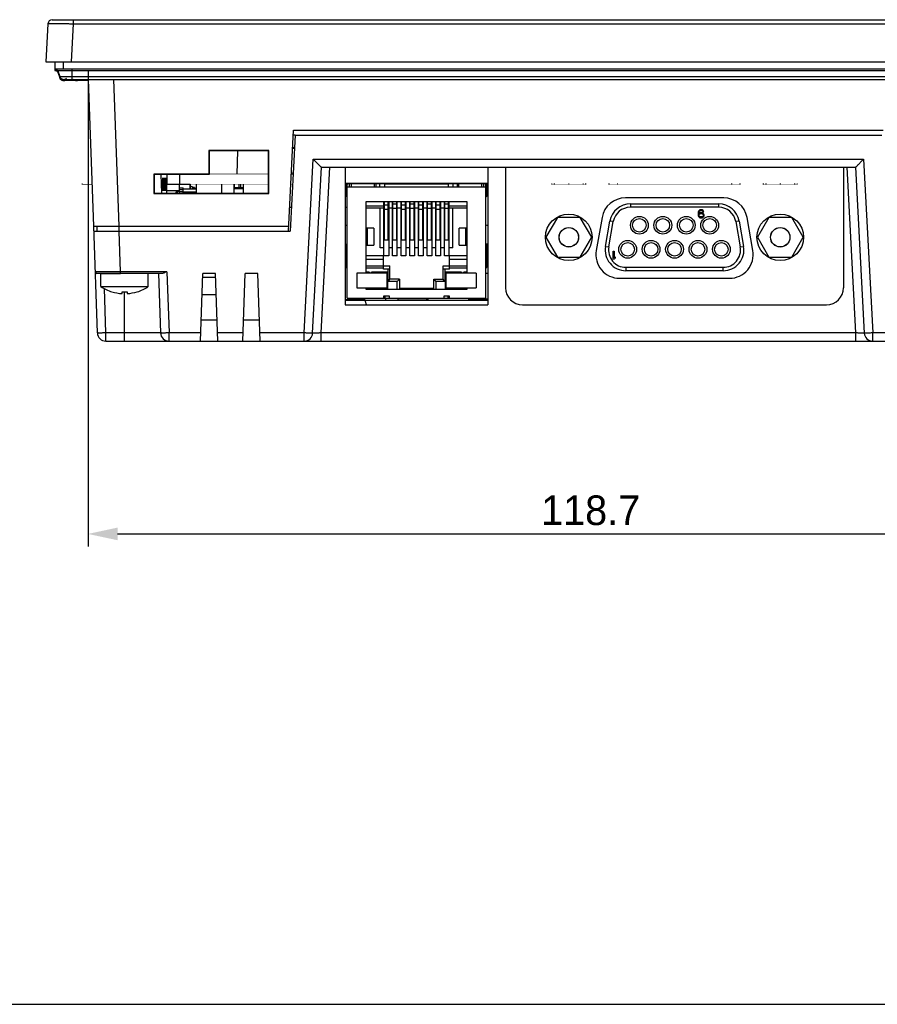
# Model space of a CAD drawing. Header units: millimetres. Extents: x 0 to 594, y 0 to 420.
# Tile 1 of 15: x 154 to 256, y 0 to 116. Entities that reach past the tile are written whole.
import ezdxf

# ---------------------------------------------------------------- set-up
doc = ezdxf.new("R2010")
doc.units = ezdxf.units.MM
doc.header["$LTSCALE"] = 65.395
doc.header["$PDMODE"] = 3
doc.header["$PDSIZE"] = 0.01
doc.layers.get('0').update_dxf_attribs({"linetype": 'CONTINUOUS'})
doc.layers.get('Defpoints').update_dxf_attribs({"linetype": 'CONTINUOUS'})
for name, color, linetype in [('BATTERY_COVER-SHAPE', 7, 'CONTINUOUS'), ('D_SUB_09P-SHAPE', 7, 'CONTINUOUS'), ('FRONT_CASE-RE04-SHAPE', 7, 'CONTINUOUS'), ('GASKET-04TW_V2-SHAPE', 7, 'CONTINUOUS'), ('GUIDE_SERIAL_PORT-SHAPE', 7, 'CONTINUOUS'), ('ISO7045-M3X8-4_8-SHAPE', 7, 'CONTINUOUS'), ('LCD_BRACKET-RE04-SHAPE', 7, 'CONTINUOUS'), ('LED-L-319EGW-CA-SHAPE', 7, 'CONTINUOUS'), ('MAIN_PCB_ASSY_RE04-SHAPE', 7, 'CONTINUOUS'), ('REAR_CASE-RE04-SHAPE', 7, 'CONTINUOUS'), ('RESET_TACT-SHAPE', 7, 'CONTINUOUS'), ('SD_SOCKET-1939115-SHAPE', 7, 'CONTINUOUS'), ('TOP-RE04-DIM', 7, 'CONTINUOUS'), ('TOP-RE04-FORMAT', 7, 'CONTINUOUS'), ('USB_MINI_B-SHAPE', 7, 'CONTINUOUS'), ('XRJM-S-01-8-8-X-SHAPE', 7, 'CONTINUOUS')]:
    doc.layers.add(name, color=color, linetype=linetype)
doc.styles.get("Standard").update_dxf_attribs({"font": 'gothic.ttf'})
doc.dimstyles.new('DIMSTYLE_4', dxfattribs={"dimtxt": 3.5, "dimasz": 3.5, "dimexe": 1.5, "dimexo": 1, "dimgap": 0.875, "dimtad": 1, "dimdec": 1, "dimdsep": 46, "dimtxsty": 'STANDARD', "dimblk": '_FILLED', "dimblk1": '_FILLED', "dimblk2": '_FILLED', "dimcen": 0.09, "dimadec": 0, "dimazin": 0, "dimtp": 0.3, "dimtm": 0.3, "dimtfac": 1, "dimtdec": 1, "dimtofl": 0, "dimtmove": 0, "dimatfit": 3, "dimldrblk": '_FILLED', "dimfxl": 1, "dimtolj": 1, "dimarcsym": 0})

# ---------------------------------------------------------------- blocks, each defined once
blk = doc.blocks.new('_FILLED')
at = {"color": 0, "linetype": 'ByBlock'}
blk.add_solid([(0, 0), (-1, 0.214), (-1, -0.214)], dxfattribs=at)
blk = doc.blocks.new('*D131')
at = {"layer": 'Defpoints', "color": 0, "linetype": 'Continuous', "transparency": 16777216}
for p in [(162.44, 111.43), (281.1, 111.43), (281.1, 55.62)]:
    blk.add_point(p, dxfattribs=at)
at = {"layer": 'TOP-RE04-DIM', "color": 0, "linetype": 'Continuous', "lineweight": -2, "transparency": 16777216}
for p, q in [((162.44, 110.43), (162.44, 54.12)), ((281.1, 110.43), (281.1, 54.12)), ((165.94, 55.62), (277.6, 55.62))]:
    blk.add_line(p, q, dxfattribs=at)
at = {"layer": 'TOP-RE04-DIM', "color": 0, "linetype": 'Continuous', "lineweight": -2, "transparency": 16777216, "xscale": 3.5, "yscale": 3.5, "zscale": 3.5, "rotation": 180}
blk.add_blockref('_FILLED', (162.44, 55.62), dxfattribs=at)
at = {"layer": 'TOP-RE04-DIM', "color": 0, "linetype": 'Continuous', "lineweight": -2, "transparency": 16777216, "xscale": 3.5, "yscale": 3.5, "zscale": 3.5}
blk.add_blockref('_FILLED', (281.1, 55.62), dxfattribs=at)
at = {"layer": 'TOP-RE04-DIM', "color": 0, "linetype": 'Continuous', "transparency": 16777216, "insert": (221.85, 60.17), "char_height": 3.5, "attachment_point": 2}
blk.add_mtext('\\A1;118.7', dxfattribs=at)

msp = doc.modelspace()

# ---------------------------------------------------------------- linework, layer by layer
at = {"layer": 'BATTERY_COVER-SHAPE', "linetype": 'Continuous'}
for p, q in [((209.694933, 86.425458), (209.469933, 86.425458)), ((199.072298, 83.425458), (199.070665, 83.331919)), ((202.467568, 83.425458), (199.072298, 83.425458)), ((202.467568, 83.425458), (202.469201, 83.331919)), ((207.392955, 83.425458), (209.694933, 83.425458)), ((207.769933, 83.425458), (207.769933, 83.515458))]:
    msp.add_line(p, q, dxfattribs=at)
at = {"layer": 'D_SUB_09P-SHAPE', "linetype": 'Continuous'}
for p, q in [((226.548914, 94.645458), (236.990952, 94.645458)), ((226.548914, 94.645458), (226.548914, 94.245458)), ((236.990952, 94.245458), (236.990952, 94.645458)), ((236.990952, 94.245458), (226.548914, 94.245458)), ((234.577225, 93.682693), (234.557433, 93.541203)), ((234.557433, 93.541203), (234.557433, 93.399714)), ((234.557433, 93.399714), (234.577225, 93.258224)), ((234.616808, 93.783756), (234.577225, 93.682693)), ((234.577225, 93.258224), (234.616808, 93.157161)), ((234.676183, 93.864607), (234.616808, 93.783756)), ((234.616808, 93.157161), (234.676183, 93.07631)), ((234.656391, 93.541203), (234.676183, 93.66248)), ((234.775141, 93.581629), (234.656391, 93.500778)), ((234.656391, 93.500778), (234.656391, 93.541203)), ((234.775141, 93.925246), (234.676183, 93.864607)), ((234.676183, 93.66248), (234.695975, 93.723118)), ((234.676183, 93.318863), (234.695975, 93.379501)), ((234.676183, 93.278437), (234.676183, 93.318863)), ((234.695975, 93.217799), (234.676183, 93.278437)), ((234.695975, 93.723118), (234.735558, 93.783756)), ((234.695975, 93.379501), (234.735558, 93.440139)), ((234.735558, 93.157161), (234.695975, 93.217799)), ((234.735558, 93.783756), (234.794933, 93.824182)), ((234.735558, 93.440139), (234.794933, 93.480565)), ((234.794933, 93.116735), (234.735558, 93.157161)), ((234.8741, 93.945458), (234.775141, 93.925246)), ((234.8741, 93.601841), (234.775141, 93.581629)), ((234.794933, 93.824182), (234.854308, 93.844395)), ((234.794933, 93.480565), (234.854308, 93.500778)), ((234.854308, 93.844395), (234.973058, 93.844395)), ((234.854308, 93.500778), (234.99285, 93.500778)), ((234.953266, 93.945458), (234.8741, 93.945458)), ((234.973058, 93.601841), (234.8741, 93.601841)), ((235.052225, 93.925246), (234.953266, 93.945458)), ((234.973058, 93.844395), (235.032433, 93.824182)), ((235.072016, 93.581629), (234.973058, 93.601841)), ((234.99285, 93.500778), (235.052225, 93.480565)), ((235.032433, 93.824182), (235.091808, 93.783756)), ((235.151183, 93.864607), (235.052225, 93.925246)), ((235.052225, 93.480565), (235.1116, 93.440139)), ((235.1116, 93.157161), (235.052225, 93.116735)), ((235.170975, 93.52099), (235.072016, 93.581629)), ((235.091808, 93.783756), (235.131391, 93.723118)), ((235.1116, 93.440139), (235.151183, 93.379501)), ((235.151183, 93.217799), (235.1116, 93.157161)), ((235.131391, 93.723118), (235.23035, 93.723118)), ((235.210558, 93.783756), (235.151183, 93.864607)), ((235.151183, 93.379501), (235.170975, 93.318863)), ((235.170975, 93.278437), (235.151183, 93.217799)), ((235.23035, 93.440139), (235.170975, 93.52099)), ((235.170975, 93.318863), (235.170975, 93.278437)), ((235.170975, 93.07631), (235.23035, 93.157161)), ((235.23035, 93.723118), (235.210558, 93.783756)), ((235.269933, 93.339076), (235.23035, 93.440139)), ((235.23035, 93.157161), (235.269933, 93.258224)), ((235.269933, 93.258224), (235.269933, 93.339076)), ((217.921047, 93.040458), (216.56716, 90.695458)), ((220.628819, 93.040458), (217.921047, 93.040458)), ((221.982706, 90.695458), (220.628819, 93.040458)), ((223.607154, 89.620897), (224.136135, 92.620897)), ((224.001077, 89.551437), (224.530058, 92.551437)), ((224.530058, 92.551437), (224.136135, 92.620897)), ((234.676183, 93.07631), (234.775141, 93.015671)), ((234.775141, 93.015671), (234.8741, 92.995458)), ((234.854308, 93.096522), (234.794933, 93.116735)), ((234.99285, 93.096522), (234.854308, 93.096522)), ((234.8741, 92.995458), (234.973058, 92.995458)), ((234.973058, 92.995458), (235.072016, 93.015671)), ((235.052225, 93.116735), (234.99285, 93.096522)), ((235.072016, 93.015671), (235.170975, 93.07631)), ((239.403731, 92.620897), (239.009808, 92.551437)), ((239.009808, 92.551437), (239.538789, 89.551437)), ((239.403731, 92.620897), (239.932712, 89.620897)), ((242.911047, 93.040458), (241.55716, 90.695458)), ((245.618819, 93.040458), (242.911047, 93.040458)), ((246.972706, 90.695458), (245.618819, 93.040458)), ((216.56716, 90.695458), (217.921047, 88.350458)), ((220.628819, 88.350458), (221.982706, 90.695458)), ((241.55716, 90.695458), (242.911047, 88.350458)), ((245.618819, 88.350458), (246.972706, 90.695458)), ((223.607154, 89.620897), (224.001077, 89.551437)), ((224.532433, 89.045458), (224.651183, 89.045458)), ((224.532433, 88.095458), (224.532433, 89.045458)), ((224.651183, 89.045458), (224.651183, 88.257161)), ((239.538789, 89.551437), (239.932712, 89.620897)), ((217.921047, 88.350458), (220.628819, 88.350458)), ((224.651183, 88.095458), (224.532433, 88.095458)), ((224.769933, 88.39865), (224.651183, 88.257161)), ((224.651183, 88.095458), (224.769933, 88.236948)), ((224.769933, 88.39865), (224.769933, 88.236948)), ((242.911047, 88.350458), (245.618819, 88.350458)), ((226.019933, 87.145458), (237.519933, 87.145458)), ((226.019933, 87.145458), (226.019933, 86.745458)), ((237.519933, 86.745458), (226.019933, 86.745458)), ((237.519933, 86.745458), (237.519933, 87.145458))]:
    msp.add_line(p, q, dxfattribs=at)
for centre, radius in [((227.614933, 92.115458), 1.049971), ((230.384933, 92.115458), 1.049971), ((233.154933, 92.115458), 1.049971), ((235.924933, 92.115458), 1.049971), ((227.614933, 92.115458), 0.799988), ((230.384933, 92.115458), 0.799988), ((233.154933, 92.115458), 0.799988), ((235.924933, 92.115458), 0.799988), ((219.274933, 90.695458), 1.15), ((219.274933, 90.695458), 1.143), ((244.264933, 90.695458), 1.15), ((244.264933, 90.695458), 1.143), ((226.229933, 89.275458), 1.049971), ((226.229933, 89.275458), 0.799988), ((228.999933, 89.275458), 1.049971), ((228.999933, 89.275458), 0.799988), ((231.769933, 89.275458), 1.049971), ((231.769933, 89.275458), 0.799988), ((234.539933, 89.275458), 1.049971), ((234.539933, 89.275458), 0.799988), ((237.309933, 89.275458), 1.049971), ((237.309933, 89.275458), 0.799988)]:
    msp.add_circle(centre, radius, dxfattribs=at)
for centre, radius, start, end in [((226.548914, 92.195458), 2.45, 90, 170), ((236.990952, 92.195458), 2.45, 10, 90), ((226.548914, 92.195458), 2.05, 90, 170), ((236.990952, 92.195458), 2.05, 10, 90), ((226.019933, 89.195458), 2.45, 170, 270), ((226.019933, 89.195458), 2.05, 170, 270), ((237.519933, 89.195458), 2.45, 270, 10), ((237.519933, 89.195458), 2.05, 270, 10)]:
    msp.add_arc(centre, radius, start, end, dxfattribs=at)
at = {"layer": 'FRONT_CASE-RE04-SHAPE', "linetype": 'Continuous'}
for p, q in [((157.707139, 115.951626), (157.469933, 111.425458)), ((158.206454, 116.425458), (285.333412, 116.425458)), ((160.703028, 115.951626), (160.465822, 111.425458)), ((160.703028, 116.425458), (160.703028, 115.951626)), ((160.703028, 115.951626), (282.836838, 115.951626)), ((157.469933, 111.425458), (286.069933, 111.425458)), ((163.112475, 92.025458), (162.506893, 109.367067)), ((166.110648, 92.025458), (165.505065, 109.367067)), ((186.119451, 91.425458), (186.745724, 103.375458)), ((186.914554, 102.775458), (186.714279, 102.775458)), ((186.745724, 103.375458), (256.444142, 103.375458)), ((176.722735, 100.972654), (176.724613, 98.170775)), ((183.817131, 100.972654), (176.722735, 100.972654)), ((176.769933, 100.925458), (176.722735, 100.972654)), ((176.769933, 100.925458), (176.769933, 98.125458)), ((183.769933, 100.925458), (176.769933, 100.925458)), ((183.769933, 100.925458), (183.817131, 100.972654)), ((183.769933, 95.925458), (183.769933, 100.925458)), ((183.813718, 95.881671), (183.817131, 100.972654)), ((186.835942, 101.275458), (186.635668, 101.275458)), ((170.224613, 98.170775), (170.226148, 95.881671)), ((176.724613, 98.170775), (170.224613, 98.170775)), ((170.269933, 98.125458), (170.224613, 98.170775)), ((170.269933, 98.125458), (170.269933, 95.925458)), ((176.769933, 98.125458), (170.269933, 98.125458)), ((176.769933, 98.125458), (176.724613, 98.170775)), ((170.269933, 95.925458), (170.226148, 95.881671)), ((170.226148, 95.881671), (183.813718, 95.881671)), ((170.269933, 95.925458), (183.769933, 95.925458)), ((183.813718, 95.881671), (183.769933, 95.925458)), ((163.112475, 92.025458), (186.150896, 92.025458)), ((163.533428, 91.425458), (163.528192, 92.025458)), ((166.1316, 91.425458), (166.1316, 92.025458))]:
    msp.add_line(p, q, dxfattribs=at)
msp.add_arc((158.206454, 115.925458), 0.5, 90, 177, dxfattribs=at)
msp.add_open_spline([(157.707139, 115.951626), (157.70721, 115.952918), (157.714541, 115.952678), (157.723163, 115.954716), (157.742476, 115.95516), (157.767049, 115.95641), (157.799468, 115.957248), (157.856185, 115.958555), (157.944222, 115.959807), (158.069457, 115.96098), (158.220096, 115.961813), (158.394629, 115.962316), (158.591406, 115.962473), (158.80852, 115.962281), (159.132482, 115.961538), (159.57119, 115.959711), (160.126019, 115.95632), (160.508199, 115.953321), (160.703028, 115.951626)], degree=3, knots=[0, 0, 0, 0, 0.001295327, 0.0049433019, 0.0109701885, 0.0193705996, 0.0301317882, 0.0432249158, 0.0762741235, 0.1182196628, 0.1686489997, 0.2270914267, 0.2929723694, 0.3656680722, 0.4444742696, 0.6173362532, 0.8049220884, 1, 1, 1, 1], dxfattribs=at)
at = {"layer": 'GASKET-04TW_V2-SHAPE', "linetype": 'Continuous'}
for p, q in [((158.519933, 111.425458), (158.519933, 110.567137)), ((159.519933, 111.425458), (159.519933, 110.568546)), ((158.519933, 110.565658), (158.519933, 110.428351)), ((158.573003, 110.565658), (158.573003, 110.429831)), ((158.85491, 110.368264), (158.85491, 110.232437)), ((158.85491, 110.368264), (159.100087, 109.694648)), ((158.85491, 110.232437), (159.100087, 109.558821)), ((159.100087, 109.558821), (159.100087, 109.694648)), ((284.019933, 110.568546), (159.519933, 110.568546)), ((160.283219, 109.696679), (160.569933, 109.696719)), ((160.569933, 109.228422), (160.569933, 110.568471)), ((282.969933, 110.37068), (160.569933, 110.37068)), ((160.569933, 109.696719), (282.969933, 109.696719)), ((159.976499, 109.228697), (159.642227, 109.229302)), ((160.191712, 109.228527), (159.976499, 109.228697)), ((160.484331, 109.228428), (160.191712, 109.228527)), ((160.569933, 109.228422), (160.484331, 109.228428)), ((160.569933, 109.367067), (283.056132, 109.367062)), ((162.069933, 109.228422), (160.569933, 109.228422)), ((161.691712, 109.23064), (161.476499, 109.23081)), ((161.984331, 109.230541), (161.691712, 109.23064)), ((162.069933, 109.230536), (161.984331, 109.230541)), ((162.069933, 109.230536), (162.069933, 109.364954)), ((162.511661, 109.230536), (162.069933, 109.230536))]:
    msp.add_line(p, q, dxfattribs=at)
for centre, radius, start, end in [((158.572694, 110.129454), 0.300377, 78.29019186, 89.94108186), ((158.573266, 110.265876), 0.299678, 19.97794648, 78.37413279), ((158.572435, 110.127116), 0.302719, 66.94175609, 78.33195283), ((158.571791, 110.127169), 0.302905, 59.46390039, 71.10377838), ((158.573479, 110.130509), 0.299188, 44.32884008, 66.871338), ((158.571403, 110.128941), 0.301771, 32.96448858, 44.25989559), ((158.572392, 110.129328), 0.300745, 20.04992016, 33.01083609), ((159.569933, 109.865659), 0.5, 200.00005498, 311.99997172), ((159.57438, 109.732752), 0.505151, 213.92227231, 227.62880516), ((159.569287, 109.728934), 0.498898, 227.76541018, 241.86602254), ((159.570214, 109.730493), 0.500711, 241.85660859, 255.86432005), ((159.569931, 109.729839), 0.500007, 255.87751473, 311.99967916), ((161.069933, 109.731946), 0.5, 256.00001022, 311.99996307)]:
    msp.add_arc(centre, radius, start, end, dxfattribs=at)
for points, knots in [([(159.519933, 110.568546), (159.454958, 110.568546), (159.327381, 110.568529), (159.142191, 110.568448), (158.971461, 110.568336), (158.821923, 110.568128), (158.713048, 110.568047), (158.640945, 110.567727), (158.598769, 110.567938), (158.566741, 110.56694), (158.540858, 110.568814), (158.530251, 110.56516), (158.519933, 110.568749), (158.519933, 110.567137)], [0, 0, 0, 0, 0.1949249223, 0.3827262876, 0.5555803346, 0.7070713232, 0.8314639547, 0.8818996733, 0.9238660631, 0.9569355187, 0.9807591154, 0.9951635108, 1, 1, 1, 1]), ([(158.519933, 110.428351), (158.519933, 110.426554), (158.526792, 110.429173), (158.532484, 110.42772), (158.547505, 110.428397), (158.571109, 110.427687), (158.592443, 110.427823), (158.604708, 110.427783)], [0, 0, 0, 0, 0.0635975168, 0.1426800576, 0.2529417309, 0.5659644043, 1, 1, 1, 1]), ([(158.584105, 110.429571), (158.581962, 110.429614), (158.610049, 110.428629), (158.621485, 110.425667), (158.654718, 110.418955), (158.669889, 110.41375)], [0, 0, 0, 0, 0.0735010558, 0.4498744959, 1, 1, 1, 1]), ([(160.569933, 110.37068), (160.458499, 110.37068), (160.239704, 110.37065), (159.922091, 110.370518), (159.62931, 110.370302), (159.4062, 110.370054), (159.248488, 110.369808), (159.148534, 110.369629), (159.062311, 110.369406), (158.990508, 110.369264), (158.934187, 110.368877), (158.896461, 110.369044), (158.875157, 110.368385), (158.863942, 110.369085), (158.859352, 110.367548), (158.85491, 110.368958), (158.85491, 110.368264)], [0, 0, 0, 0, 0.1949247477, 0.3827259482, 0.5555799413, 0.7070708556, 0.7729956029, 0.8314634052, 0.881899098, 0.9238654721, 0.9569349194, 0.9807584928, 0.9891474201, 0.9951628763, 0.9987862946, 1, 1, 1, 1]), ([(159.642227, 109.229302), (159.573884, 109.229538), (159.423945, 109.231865), (159.218036, 109.348214), (159.127049, 109.484747), (159.100086, 109.55882)], [0, 0, 0, 0, 0.302456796, 0.6511394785, 1, 1, 1, 1]), ([(159.100087, 109.694648), (159.100087, 109.696468), (159.107031, 109.693859), (159.112796, 109.69533), (159.128003, 109.694676), (159.151935, 109.6954), (159.189475, 109.695288), (159.236813, 109.695554), (159.319419, 109.695728), (159.444726, 109.696005), (159.619002, 109.696237), (159.821301, 109.696443), (160.045856, 109.696594), (160.202328, 109.696657), (160.283219, 109.696679)], [0, 0, 0, 0, 0.0046150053, 0.0103528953, 0.0183528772, 0.041063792, 0.0725968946, 0.1127972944, 0.1613806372, 0.2819232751, 0.43061445, 0.6032445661, 0.7948896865, 1, 1, 1, 1]), ([(159.583269, 109.365858), (159.482835, 109.363887), (160.241021, 109.36978), (160.341498, 109.367067), (160.569933, 109.367067)], [0, 0, 0, 0, 0.3054318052, 1, 1, 1, 1]), ([(161.476499, 109.23081), (161.371002, 109.23092), (161.19762, 109.23284), (161.020702, 109.229608), (160.95364, 109.245651)], [0, 0, 0, 0, 0.6047407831, 1, 1, 1, 1])]:
    msp.add_open_spline(points, degree=3, knots=knots, dxfattribs=at)
for points in [[(158.725692, 110.388064), (158.767824, 110.363138), (158.804681, 110.326556), (158.829941, 110.284623)], [(159.100087, 109.558821), (159.113908, 109.520847), (159.132642, 109.484367), (159.155209, 109.450844)], [(160.95364, 109.245651), (160.870707, 109.26549), (160.790605, 109.308563), (160.728338, 109.366824)], [(160.728862, 109.366349), (160.789837, 109.309312), (160.867945, 109.266941), (160.948972, 109.246797)]]:
    msp.add_open_spline(points, degree=3, dxfattribs=at)
at = {"layer": 'GUIDE_SERIAL_PORT-SHAPE', "linetype": 'Continuous'}
for p, q in [((209.699933, 97.061508), (192.849933, 97.061508)), ((237.587258, 95.351458), (225.962608, 95.351458)), ((223.205147, 93.037673), (222.517471, 89.137673)), ((241.032395, 89.137673), (240.34472, 93.037673)), ((225.274933, 85.851458), (238.274933, 85.851458)), ((192.849933, 83.331919), (195.17495, 83.331919)), ((192.849933, 83.278073), (209.699933, 83.278073))]:
    msp.add_line(p, q, dxfattribs=at)
for centre in [(219.264933, 90.695458), (244.264933, 90.695458)]:
    msp.add_circle(centre, 2.75, dxfattribs=at)
for centre, start, end in [((225.962608, 92.551458), 90, 170), ((237.587258, 92.551458), 10, 90), ((225.274933, 88.651458), 170, 270), ((238.274933, 88.651458), 270, 10)]:
    msp.add_arc(centre, 2.8, start, end, dxfattribs=at)
at = {"layer": 'ISO7045-M3X8-4_8-SHAPE', "linetype": 'Continuous'}
for p, q in [((175.269933, 95.925458), (175.269933, 96.975458)), ((178.269933, 95.925458), (178.269933, 96.975458)), ((163.969933, 84.873987), (163.969933, 86.425458)), ((163.969933, 86.425458), (166.299464, 86.425458)), ((169.569933, 84.873987), (169.569933, 86.425458)), ((163.969933, 84.873987), (169.569933, 84.873987)), ((165.269933, 84.246754), (165.269933, 84.256198)), ((166.469933, 84.034483), (166.469933, 84.256198)), ((167.069933, 84.256198), (167.069933, 84.034483)), ((168.269933, 84.256198), (168.269933, 84.246754))]:
    msp.add_line(p, q, dxfattribs=at)
for radius, start, end in [(5, 235.94420226, 252.54239688), (4.990992, 252.5098725, 266.55397131), (4.769696, 266.39388186, 273.60611814), (4.990992, 273.44602869, 287.4901275), (5, 287.45760312, 304.05579774)]:
    msp.add_arc((166.769933, 89.01645), radius, start, end, dxfattribs=at)
at = {"layer": 'LCD_BRACKET-RE04-SHAPE', "linetype": 'Continuous'}
for p, q in [((180.115965, 100.925458), (180.019933, 98.175458)), ((186.830701, 101.175458), (186.635668, 101.175458)), ((186.519933, 98.175458), (186.501247, 98.710558))]:
    msp.add_line(p, q, dxfattribs=at)
at = {"layer": 'LED-L-319EGW-CA-SHAPE', "linetype": 'Continuous'}
msp.add_line((177.536346, 85.955458), (176.00352, 85.955458), dxfattribs=at)
at = {"layer": 'MAIN_PCB_ASSY_RE04-SHAPE', "linetype": 'Continuous'}
for p, q in [((171.769933, 98.125458), (171.769933, 96.975458)), ((173.269933, 98.125458), (173.269933, 96.975458)), ((186.673478, 98.175458), (186.473204, 98.175458)), ((161.769933, 96.975458), (161.719933, 96.975458)), ((173.332433, 96.975458), (173.207582, 96.975458)), ((173.332433, 96.975458), (173.207582, 96.975458)), ((193.132433, 96.975458), (193.007582, 96.975458)), ((193.019933, 96.975458), (193.119933, 96.975458)), ((209.419933, 96.975458), (209.519933, 96.975458)), ((217.319931, 96.975458), (217.219931, 96.975458)), ((217.319931, 96.975458), (217.219931, 96.975458)), ((217.319931, 96.975458), (217.219931, 96.975458)), ((217.319931, 96.975458), (217.219931, 96.975458)), ((217.319931, 96.975458), (217.219931, 96.975458)), ((217.319931, 96.975458), (217.219931, 96.975458)), ((217.319931, 96.975458), (217.219931, 96.975458)), ((217.319931, 96.975458), (217.219931, 96.975458)), ((217.619931, 96.975458), (217.519931, 96.975458)), ((217.619931, 96.975458), (217.519931, 96.975458)), ((217.619931, 96.975458), (217.519931, 96.975458)), ((217.619931, 96.975458), (217.519931, 96.975458)), ((219.31993, 96.975458), (219.21993, 96.975458)), ((219.31993, 96.975458), (219.21993, 96.975458)), ((219.31993, 96.975458), (219.21993, 96.975458)), ((219.31993, 96.975458), (219.21993, 96.975458)), ((219.319931, 96.975458), (219.219931, 96.975458)), ((219.319931, 96.975458), (219.219931, 96.975458)), ((219.319931, 96.975458), (219.219931, 96.975458)), ((219.319931, 96.975458), (219.219931, 96.975458)), ((219.319931, 96.975458), (219.219931, 96.975458)), ((219.319931, 96.975458), (219.219931, 96.975458)), ((221.019931, 96.975458), (220.919931, 96.975458)), ((221.019931, 96.975458), (220.919931, 96.975458)), ((221.019931, 96.975458), (220.919931, 96.975458)), ((221.019931, 96.975458), (220.919931, 96.975458)), ((221.31993, 96.975458), (221.21993, 96.975458)), ((221.31993, 96.975458), (221.21993, 96.975458)), ((221.31993, 96.975458), (221.21993, 96.975458)), ((221.31993, 96.975458), (221.21993, 96.975458)), ((221.319931, 96.975458), (221.219931, 96.975458)), ((221.319931, 96.975458), (221.219931, 96.975458)), ((221.319931, 96.975458), (221.219931, 96.975458)), ((221.319931, 96.975458), (221.219931, 96.975458)), ((224.073577, 96.975458), (223.973577, 96.975458)), ((224.073577, 96.975458), (223.973577, 96.975458)), ((224.073577, 96.975458), (223.973577, 96.975458)), ((224.073577, 96.975458), (223.973577, 96.975458)), ((225.073577, 96.975458), (224.973577, 96.975458)), ((225.073577, 96.975458), (224.973577, 96.975458)), ((225.073577, 96.975458), (224.973577, 96.975458)), ((225.073577, 96.975458), (224.973577, 96.975458)), ((238.566284, 96.975458), (238.466284, 96.975458)), ((238.566284, 96.975458), (238.466284, 96.975458)), ((238.566284, 96.975458), (238.466284, 96.975458)), ((238.566284, 96.975458), (238.466284, 96.975458)), ((239.566284, 96.975458), (239.466284, 96.975458)), ((239.566284, 96.975458), (239.466284, 96.975458)), ((239.566284, 96.975458), (239.466284, 96.975458)), ((239.566284, 96.975458), (239.466284, 96.975458)), ((242.319931, 96.975458), (242.219931, 96.975458)), ((242.319931, 96.975458), (242.219931, 96.975458)), ((242.319931, 96.975458), (242.219931, 96.975458)), ((242.319931, 96.975458), (242.219931, 96.975458)), ((242.619931, 96.975458), (242.519931, 96.975458)), ((242.619931, 96.975458), (242.519931, 96.975458)), ((244.31993, 96.975458), (244.21993, 96.975458)), ((244.31993, 96.975458), (244.21993, 96.975458)), ((244.319931, 96.975458), (244.219931, 96.975458)), ((244.319931, 96.975458), (244.219931, 96.975458)), ((244.319931, 96.975458), (244.219931, 96.975458)), ((246.019931, 96.975458), (245.919931, 96.975458)), ((246.019931, 96.975458), (245.919931, 96.975458)), ((246.31993, 96.975458), (246.21993, 96.975458)), ((246.31993, 96.975458), (246.21993, 96.975458)), ((246.319931, 96.975458), (246.219931, 96.975458)), ((246.319931, 96.975458), (246.219931, 96.975458))]:
    msp.add_line(p, q, dxfattribs=at)
for points, const_width in [([(176.769933, 98.175458), (183.769933, 98.175458)], 0.07425), ([(162.939617, 96.975458), (161.769933, 96.975458)], 0.0594), ([(171.169933, 96.975458), (171.769933, 96.975458)], 1.5741), ([(171.169933, 96.975458), (171.140689, 96.975458)], 0.0594), ([(171.769933, 96.975458), (183.769933, 96.975458)], 0.07425), ([(186.410314, 96.975458), (186.610589, 96.975458)], 0.07425), ([(192.844933, 96.975458), (197.469933, 96.975458)], 0.07425), ([(197.469933, 96.975458), (205.069933, 96.975458)], 0.0594), ([(205.069933, 96.975458), (209.694933, 96.975458)], 0.07425), ([(221.269931, 96.975458), (217.269931, 96.975458)], 0.0594), ([(239.516284, 96.975458), (224.023577, 96.975458)], 0.0594), ([(246.269931, 96.975458), (242.269931, 96.975458)], 0.0594)]:
    msp.add_lwpolyline(points, dxfattribs=dict(at, const_width=const_width))
at = {"layer": 'REAR_CASE-RE04-SHAPE', "linetype": 'Continuous'}
for p, q in [((186.914554, 102.775458), (186.319726, 91.425458)), ((186.914554, 102.775458), (256.275312, 102.775458)), ((187.993989, 79.390559), (189.070968, 99.940559)), ((188.992618, 79.373123), (190.019933, 98.975458)), ((189.070968, 99.940559), (254.118898, 99.940559)), ((189.993075, 79.390559), (191.019476, 98.975458)), ((190.019385, 98.975458), (253.170481, 98.975458)), ((192.844933, 98.975458), (192.844933, 82.725458)), ((209.694933, 98.975458), (209.694933, 82.725458)), ((211.799933, 98.975458), (211.799933, 84.725458)), ((251.739933, 98.975458), (251.739933, 84.725458)), ((253.196791, 79.390559), (252.17039, 98.975458)), ((253.169933, 98.975458), (254.197248, 79.373123)), ((254.118898, 99.940559), (255.195877, 79.390559)), ((171.177356, 95.925458), (171.10053, 98.125458)), ((163.553696, 79.390559), (163.112475, 92.025458)), ((163.133428, 91.425458), (186.319726, 91.425458)), ((166.299464, 86.618479), (166.1316, 91.425458)), ((192.881331, 89.925458), (192.844933, 89.925458)), ((209.694933, 89.925458), (209.658536, 89.925458)), ((171.178621, 86.425458), (163.501169, 86.425458)), ((166.299464, 86.425458), (166.299464, 86.618479)), ((171.762583, 86.618479), (166.299464, 86.618479)), ((170.769933, 86.425458), (171.015597, 79.390559)), ((171.762583, 86.618479), (172.014988, 79.390559)), ((175.740567, 78.425458), (176.019933, 86.425458)), ((177.519933, 86.425458), (176.019933, 86.425458)), ((177.799299, 78.425458), (177.519933, 86.425458)), ((180.740567, 78.425458), (181.019933, 86.425458)), ((182.519933, 86.425458), (181.019933, 86.425458)), ((182.799299, 78.425458), (182.519933, 86.425458)), ((164.553086, 79.390559), (164.370108, 84.630379)), ((166.769933, 78.425458), (166.769933, 84.246749)), ((175.932631, 83.925458), (177.607235, 83.925458)), ((192.844933, 82.725458), (209.694933, 82.725458)), ((197.627962, 83.331919), (197.621471, 83.517782)), ((200.915171, 83.425458), (200.918314, 83.515458)), ((202.627962, 83.331919), (202.621552, 83.515458)), ((213.799933, 82.725458), (249.739933, 82.725458)), ((175.827869, 80.925458), (177.711997, 80.925458)), ((180.827869, 80.925458), (182.711997, 80.925458)), ((171.015597, 79.390559), (164.553086, 79.390559)), ((164.553086, 78.425458), (164.553086, 79.390559)), ((175.774269, 79.390559), (172.014988, 79.390559)), ((172.014988, 78.425458), (172.014988, 79.390559)), ((180.774269, 79.390559), (177.765597, 79.390559)), ((187.993989, 79.390559), (182.765597, 79.390559)), ((187.993989, 78.425458), (187.993989, 79.390559)), ((253.196791, 79.390559), (189.993075, 79.390559)), ((189.993075, 78.425458), (189.993075, 79.390559)), ((253.196791, 78.425458), (253.196791, 79.390559)), ((260.774269, 79.390559), (255.195877, 79.390559)), ((255.195877, 78.425458), (255.195877, 79.390559)), ((164.553086, 78.425458), (278.98678, 78.425458))]:
    msp.add_line(p, q, dxfattribs=at)
for centre, radius, start, end in [((163.501169, 86.625458), 0.2, 182, 270), ((213.799933, 84.725458), 2, 180, 270), ((249.739933, 84.725458), 2, 270, 0), ((164.553086, 79.425458), 1, 182, 270), ((172.014988, 79.425458), 1, 182, 270), ((187.993989, 79.425458), 1, 270, 357), ((255.195877, 79.425458), 1, 183, 270)]:
    msp.add_arc(centre, radius, start, end, dxfattribs=at)
for points, knots in [([(190.019385, 98.975458), (190.018094, 98.975458), (190.014598, 98.978146), (190.00815, 98.982786), (189.998641, 98.991144), (189.980253, 99.007658), (189.951052, 99.03545), (189.909399, 99.076011), (189.859817, 99.125215), (189.781472, 99.203866), (189.672593, 99.31465), (189.532517, 99.4587), (189.383081, 99.613635), (189.228171, 99.775325), (189.123622, 99.88511), (189.070968, 99.940559)], [0, 0, 0, 0, 0.0028618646, 0.0089534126, 0.0182268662, 0.0305779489, 0.0639151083, 0.1074242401, 0.1594903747, 0.2187033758, 0.3534658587, 0.5037352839, 0.6640099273, 0.8305324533, 1, 1, 1, 1]), ([(253.170481, 98.975458), (253.171772, 98.975458), (253.175268, 98.978146), (253.181716, 98.982786), (253.191225, 98.991144), (253.209613, 99.007658), (253.238814, 99.03545), (253.280467, 99.076011), (253.330049, 99.125215), (253.408394, 99.203866), (253.517273, 99.31465), (253.657349, 99.4587), (253.806785, 99.613635), (253.961695, 99.775325), (254.066244, 99.88511), (254.118898, 99.940559)], [0, 0, 0, 0, 0.0028618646, 0.0089534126, 0.0182268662, 0.0305779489, 0.0639151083, 0.1074242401, 0.1594903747, 0.2187033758, 0.3534658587, 0.5037352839, 0.6640099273, 0.8305324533, 1, 1, 1, 1]), ([(166.299464, 86.618479), (166.104415, 86.618025), (165.721816, 86.617223), (165.166382, 86.616316), (164.727203, 86.615828), (164.402896, 86.615629), (164.185569, 86.615578), (163.988633, 86.61562), (163.813994, 86.615755), (163.66332, 86.615979), (163.553423, 86.616251), (163.478538, 86.616521), (163.432491, 86.616742), (163.39331, 86.616952), (163.361221, 86.617265), (163.335938, 86.617369), (163.319866, 86.617957), (163.309738, 86.617725), (163.30586, 86.61869), (163.301336, 86.617269), (163.301291, 86.618479)], [0, 0, 0, 0, 0.1951657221, 0.382829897, 0.5557669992, 0.6346086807, 0.7073309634, 0.7732249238, 0.8316623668, 0.8820750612, 0.923988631, 0.9416283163, 0.957001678, 0.9700722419, 0.9808071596, 0.9891840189, 0.9951825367, 0.9972851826, 0.9987890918, 1, 1, 1, 1]), ([(171.762583, 86.618479), (171.663898, 86.5737), (171.518482, 86.507708), (171.322871, 86.44266), (171.225418, 86.425458), (171.178621, 86.425458)], [0, 0, 0, 0, 0.525711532, 0.7729827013, 1, 1, 1, 1]), ([(164.553086, 79.390559), (164.488174, 79.388295), (164.360786, 79.384282), (164.175838, 79.379748), (164.005329, 79.376904), (163.855896, 79.375845), (163.747116, 79.376457), (163.674965, 79.378052), (163.632924, 79.379611), (163.600399, 79.381522), (163.575368, 79.383842), (163.562728, 79.386168), (163.553764, 79.388592), (163.553696, 79.390559)], [0, 0, 0, 0, 0.1946488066, 0.3819413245, 0.5544243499, 0.7056727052, 0.829834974, 0.8802452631, 0.9222007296, 0.9553426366, 0.9793512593, 0.9941022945, 1, 1, 1, 1]), ([(172.014988, 79.390559), (171.950075, 79.388295), (171.822688, 79.384282), (171.637739, 79.379748), (171.467231, 79.376904), (171.317798, 79.375845), (171.209017, 79.376457), (171.136866, 79.378052), (171.094826, 79.379611), (171.0623, 79.381522), (171.03727, 79.383842), (171.024629, 79.386168), (171.015666, 79.388592), (171.015597, 79.390559)], [0, 0, 0, 0, 0.1946488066, 0.3819413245, 0.55442435, 0.7056727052, 0.8298349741, 0.8802452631, 0.9222007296, 0.9553426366, 0.9793512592, 0.9941022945, 1, 1, 1, 1]), ([(188.992618, 79.373123), (188.992515, 79.371159), (188.983517, 79.368896), (188.970849, 79.366793), (188.9458, 79.364913), (188.913271, 79.363571), (188.871242, 79.362748), (188.799126, 79.362413), (188.690427, 79.3637), (188.541133, 79.367365), (188.370803, 79.37318), (188.186059, 79.380935), (188.058823, 79.387165), (187.993989, 79.390559)], [0, 0, 0, 0, 0.0058960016, 0.0206443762, 0.0446490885, 0.0777859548, 0.1197355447, 0.1701394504, 0.2942892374, 0.4455289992, 0.6180121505, 0.8053185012, 1, 1, 1, 1]), ([(189.993075, 79.390563), (189.928093, 79.387201), (189.800543, 79.380948), (189.615254, 79.37321), (189.44432, 79.367393), (189.294457, 79.363707), (189.185379, 79.362419), (189.113108, 79.362743), (189.071066, 79.363581), (189.038694, 79.364864), (189.013719, 79.366867), (189.001487, 79.36874), (188.992522, 79.371257), (188.992618, 79.373125)], [0, 0, 0, 0, 0.1947540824, 0.3822100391, 0.5550570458, 0.7066259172, 0.8309552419, 0.881351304, 0.9232198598, 0.9561789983, 0.9799510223, 0.9943998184, 1, 1, 1, 1]), ([(254.197248, 79.373125), (254.197344, 79.371256), (254.188379, 79.36874), (254.176148, 79.366867), (254.151175, 79.364865), (254.118805, 79.363582), (254.076766, 79.362743), (254.004497, 79.362418), (253.895422, 79.363707), (253.745559, 79.367393), (253.574621, 79.373209), (253.389327, 79.380949), (253.261774, 79.3872), (253.196791, 79.390563)], [0, 0, 0, 0, 0.0056001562, 0.0200486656, 0.0438185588, 0.0767744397, 0.1186411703, 0.1690345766, 0.2933613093, 0.4449282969, 0.6177782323, 0.8052449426, 1, 1, 1, 1]), ([(255.195877, 79.390559), (255.131043, 79.387165), (255.003807, 79.380935), (254.819063, 79.37318), (254.648733, 79.367365), (254.499439, 79.3637), (254.39074, 79.362413), (254.318624, 79.362748), (254.276595, 79.363571), (254.244066, 79.364913), (254.219017, 79.366793), (254.206349, 79.368896), (254.197351, 79.371159), (254.197248, 79.373123)], [0, 0, 0, 0, 0.1946814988, 0.3819878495, 0.5544710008, 0.7057107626, 0.8298605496, 0.8802644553, 0.9222140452, 0.9553509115, 0.9793556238, 0.9941039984, 1, 1, 1, 1])]:
    msp.add_open_spline(points, degree=3, knots=knots, dxfattribs=at)
at = {"layer": 'RESET_TACT-SHAPE', "linetype": 'Continuous'}
for p, q in [((173.269933, 95.925458), (173.269933, 96.975458)), ((174.519933, 96.975458), (174.519933, 96.775458)), ((174.519933, 96.775458), (175.269933, 96.48198)), ((179.719933, 95.925458), (179.719933, 96.975458)), ((173.019933, 95.925458), (173.019933, 96.105458)), ((173.269933, 96.105458), (173.019933, 96.105458)), ((173.269933, 96.525458), (173.669933, 96.525458)), ((173.669933, 96.325458), (173.269933, 96.325458)), ((173.269933, 96.125458), (173.669933, 96.125458)), ((173.669933, 95.925458), (173.669933, 96.525458)), ((175.269933, 96.375458), (173.669933, 96.375458)), ((173.669933, 96.075458), (175.269933, 96.075458))]:
    msp.add_line(p, q, dxfattribs=at)
msp.add_arc((173.019933, 95.855458), 0.25, 90, 163.71749124, dxfattribs=at)
at = {"layer": 'SD_SOCKET-1939115-SHAPE', "linetype": 'Continuous'}
for p, q in [((161.769933, 96.975458), (161.706433, 96.975458)), ((171.769933, 96.975458), (171.140689, 96.975458)), ((171.769933, 96.925458), (171.769933, 96.975458)), ((186.466467, 94.225458), (186.266193, 94.225458)), ((193.069933, 94.225458), (192.844933, 94.225458))]:
    msp.add_line(p, q, dxfattribs=at)
at = {"layer": 'SD_SOCKET-1939115-SHAPE', "linetype": 'Continuous', "const_width": 0.075438}
msp.add_lwpolyline([(162.939617, 96.975458), (161.769933, 96.975458)], dxfattribs=at)
at = {"layer": 'TOP-RE04-FORMAT', "color": 7, "linetype": 'Continuous'}
msp.add_line((0, 0), (594, 0), dxfattribs=at)
at = {"layer": 'USB_MINI_B-SHAPE', "linetype": 'Continuous'}
for p, q in [((171.769933, 95.925458), (171.769933, 96.925458)), ((174.519933, 96.925458), (171.769933, 96.925458)), ((174.469933, 96.922434), (174.469933, 96.375458)), ((174.469933, 96.922434), (174.519933, 96.922434)), ((174.519933, 96.375458), (174.519933, 96.775458)), ((174.569933, 96.375458), (174.569933, 96.755893)), ((174.769933, 96.677632), (174.769926, 96.375458)), ((179.764933, 96.575458), (179.764933, 96.975458)), ((180.274933, 96.975458), (180.274933, 96.575458)), ((180.474933, 96.975458), (180.474933, 96.575458)), ((180.769933, 96.975458), (180.769933, 95.925458)), ((171.769933, 96.225458), (173.269933, 96.225458)), ((174.519933, 96.518332), (174.469933, 96.518332)), ((174.769927, 96.475458), (175.269933, 96.475458)), ((175.031044, 96.575458), (174.769933, 96.575458)), ((179.719933, 96.575458), (180.769933, 96.575458)), ((179.719933, 96.475458), (180.769933, 96.475458))]:
    msp.add_line(p, q, dxfattribs=at)
at = {"layer": 'XRJM-S-01-8-8-X-SHAPE', "linetype": 'Continuous'}
for p, q in [((192.919933, 95.660465), (192.919933, 96.975458)), ((193.069933, 83.515458), (193.069933, 96.975458)), ((193.319933, 96.975458), (193.319933, 96.615458)), ((193.549933, 96.975458), (193.549933, 96.615458)), ((196.289933, 96.615458), (196.289933, 96.975458)), ((196.449933, 96.975458), (196.449933, 96.615458)), ((196.949933, 96.615458), (196.949933, 96.975458)), ((205.069933, 96.975458), (197.469933, 96.975458)), ((197.469933, 96.975458), (197.469933, 96.615458)), ((205.069933, 96.615458), (205.069933, 96.975458)), ((205.589933, 96.615458), (205.589933, 96.975458)), ((206.089933, 96.975458), (206.089933, 96.615458)), ((206.249933, 96.975458), (206.249933, 96.615458)), ((208.989933, 96.615458), (208.989933, 96.975458)), ((209.219933, 96.615458), (209.219933, 96.975458)), ((209.469933, 83.515458), (209.469933, 96.975458)), ((209.619933, 95.660465), (209.619933, 96.975458)), ((192.919933, 95.835458), (193.069933, 95.835458)), ((209.469933, 96.615458), (193.069933, 96.615458)), ((209.619933, 95.835458), (209.469933, 95.835458)), ((195.314933, 94.915458), (207.224933, 94.915458)), ((195.314933, 86.465458), (195.314933, 94.915458)), ((195.314933, 94.405266), (197.419933, 94.405266)), ((197.419933, 88.515458), (197.419933, 94.915458)), ((197.469933, 94.815458), (197.419933, 94.815458)), ((197.469933, 94.557296), (197.419933, 94.557296)), ((197.469933, 90.371855), (197.469933, 94.915458)), ((197.929933, 94.478465), (197.469933, 94.478465)), ((197.929933, 90.371855), (197.929933, 94.915458)), ((197.979933, 94.815458), (197.929933, 94.815458)), ((197.979933, 94.557296), (197.929933, 94.557296)), ((197.979933, 94.915458), (197.979933, 88.515458)), ((198.439933, 88.515458), (198.439933, 94.915458)), ((198.489933, 94.815458), (198.439933, 94.815458)), ((198.489933, 94.557296), (198.439933, 94.557296)), ((198.489933, 90.371855), (198.489933, 94.915458)), ((198.949933, 94.593134), (198.489933, 94.593134)), ((198.949933, 90.371855), (198.949933, 94.915458)), ((198.999933, 94.815458), (198.949933, 94.815458)), ((198.999933, 94.557296), (198.949933, 94.557296)), ((198.999933, 88.515458), (198.999933, 94.915458)), ((199.459933, 88.515458), (199.459933, 94.915458)), ((199.509933, 94.815458), (199.459933, 94.815458)), ((199.509933, 94.557296), (199.459933, 94.557296)), ((199.509933, 90.371855), (199.509933, 94.915458)), ((199.969933, 94.478465), (199.509933, 94.478465)), ((199.969933, 90.371855), (199.969933, 94.915458)), ((200.019933, 94.815458), (199.969933, 94.815458)), ((200.019933, 94.557296), (199.969933, 94.557296)), ((200.019933, 94.915458), (200.019933, 88.515458)), ((200.479933, 88.515458), (200.479933, 94.915458)), ((200.479933, 94.815458), (200.529933, 94.815458)), ((200.479933, 94.557296), (200.529933, 94.557296)), ((200.529933, 90.371855), (200.529933, 94.915458)), ((200.989933, 94.593134), (200.529933, 94.593134)), ((200.989933, 90.371855), (200.989933, 94.915458)), ((200.989933, 94.815458), (201.039933, 94.815458)), ((200.989933, 94.557296), (201.039933, 94.557296)), ((201.039933, 94.915458), (201.039933, 88.515458)), ((201.499933, 88.515458), (201.499933, 94.915458)), ((201.549933, 94.815458), (201.499933, 94.815458)), ((201.549933, 94.557296), (201.499933, 94.557296)), ((201.549933, 90.371855), (201.549933, 94.915458)), ((202.009933, 94.478465), (201.549933, 94.478465)), ((202.009933, 90.371855), (202.009933, 94.915458)), ((202.059933, 94.815458), (202.009933, 94.815458)), ((202.059933, 94.557296), (202.009933, 94.557296)), ((202.059933, 94.915458), (202.059933, 88.515458)), ((202.519933, 88.515458), (202.519933, 94.915458)), ((202.519933, 94.815458), (202.569933, 94.815458)), ((202.519933, 94.557296), (202.569933, 94.557296)), ((202.569933, 90.371855), (202.569933, 94.915458)), ((203.029933, 94.593134), (202.569933, 94.593134)), ((203.029933, 90.371855), (203.029933, 94.915458)), ((203.029933, 94.815458), (203.079933, 94.815458)), ((203.029933, 94.557296), (203.079933, 94.557296)), ((203.079933, 94.915458), (203.079933, 88.515458)), ((203.539933, 88.515458), (203.539933, 94.915458)), ((203.539933, 94.815458), (203.589933, 94.815458)), ((203.539933, 94.557296), (203.589933, 94.557296)), ((203.589933, 90.371855), (203.589933, 94.915458)), ((204.049933, 94.478465), (203.589933, 94.478465)), ((204.049933, 90.371855), (204.049933, 94.915458)), ((204.049933, 94.815458), (204.099933, 94.815458)), ((204.049933, 94.557296), (204.099933, 94.557296)), ((204.099933, 94.915458), (204.099933, 88.515458)), ((204.559933, 88.515458), (204.559933, 94.915458)), ((204.559933, 94.815458), (204.609933, 94.815458)), ((204.559933, 94.557296), (204.609933, 94.557296)), ((204.609933, 90.371855), (204.609933, 94.915458)), ((205.069933, 94.593134), (204.609933, 94.593134)), ((205.069933, 90.371855), (205.069933, 94.915458)), ((205.069933, 94.815458), (205.119933, 94.815458)), ((205.069933, 94.557296), (205.119933, 94.557296)), ((205.119933, 88.515458), (205.119933, 94.915458)), ((205.119933, 94.405266), (207.224933, 94.405266)), ((207.224933, 94.915458), (207.224933, 86.465458)), ((197.469933, 94.145458), (195.314933, 94.145458)), ((196.969933, 89.445458), (196.969933, 94.145458)), ((197.929933, 93.979996), (197.469933, 93.979996)), ((198.489933, 94.145458), (197.929933, 94.145458)), ((198.949933, 94.094664), (198.489933, 94.094664)), ((199.509933, 94.145458), (198.949933, 94.145458)), ((199.969933, 93.979996), (199.509933, 93.979996)), ((200.529933, 94.145458), (199.969933, 94.145458)), ((200.989933, 94.094664), (200.529933, 94.094664)), ((201.549933, 94.145458), (200.989933, 94.145458)), ((202.009933, 93.979996), (201.549933, 93.979996)), ((202.569933, 94.145458), (202.009933, 94.145458)), ((203.029933, 94.094664), (202.569933, 94.094664)), ((203.589933, 94.145458), (203.029933, 94.145458)), ((204.049933, 93.979996), (203.589933, 93.979996)), ((204.609933, 94.145458), (204.049933, 94.145458)), ((205.069933, 94.094664), (204.609933, 94.094664)), ((207.224933, 94.145458), (205.069933, 94.145458)), ((205.569933, 89.445458), (205.569933, 94.145458)), ((192.844933, 92.093879), (193.069933, 92.165458)), ((209.469933, 92.165458), (209.694933, 92.093879)), ((196.236862, 91.765458), (195.314933, 91.765458)), ((195.460332, 89.765458), (195.460332, 91.765458)), ((196.236862, 91.765458), (196.236862, 89.765458)), ((207.224933, 91.765458), (206.303004, 91.765458)), ((206.303004, 89.765458), (206.303004, 91.765458)), ((207.079534, 91.765458), (207.079534, 89.765458)), ((192.844933, 89.937038), (193.069933, 89.865458)), ((192.969933, 87.115458), (192.969933, 89.897271)), ((195.314933, 89.765458), (196.236862, 89.765458)), ((197.929933, 90.371855), (197.469933, 90.371855)), ((198.949933, 90.371855), (198.489933, 90.371855)), ((199.969933, 90.371855), (199.509933, 90.371855)), ((200.989933, 90.371855), (200.529933, 90.371855)), ((202.009933, 90.371855), (201.549933, 90.371855)), ((203.029933, 90.371855), (202.569933, 90.371855)), ((204.049933, 90.371855), (203.589933, 90.371855)), ((205.069933, 90.371855), (204.609933, 90.371855)), ((206.303004, 89.765458), (207.224933, 89.765458)), ((209.694933, 89.937038), (209.469933, 89.865458)), ((209.569933, 87.115458), (209.569933, 89.897271)), ((197.369933, 88.515458), (195.314933, 88.515458)), ((197.419933, 89.445458), (196.969933, 89.445458)), ((197.369933, 86.935458), (197.369933, 88.515458)), ((197.979933, 88.515458), (197.419933, 88.515458)), ((198.439933, 89.445458), (197.979933, 89.445458)), ((198.999933, 88.515458), (198.439933, 88.515458)), ((199.459933, 89.445458), (198.999933, 89.445458)), ((200.019933, 88.515458), (199.459933, 88.515458)), ((200.479933, 89.445458), (200.019933, 89.445458)), ((201.039933, 88.515458), (200.479933, 88.515458)), ((201.499933, 89.445458), (201.039933, 89.445458)), ((202.059933, 88.515458), (201.499933, 88.515458)), ((202.519933, 89.445458), (202.059933, 89.445458)), ((203.079933, 88.515458), (202.519933, 88.515458)), ((203.539933, 89.445458), (203.079933, 89.445458)), ((204.099933, 88.515458), (203.539933, 88.515458)), ((204.559933, 89.445458), (204.099933, 89.445458)), ((205.119933, 88.515458), (204.559933, 88.515458)), ((205.569933, 89.445458), (205.119933, 89.445458)), ((207.224933, 88.515458), (205.169933, 88.515458)), ((205.169933, 86.935458), (205.169933, 88.515458)), ((195.314933, 88.115458), (197.369933, 88.115458)), ((205.169933, 88.115458), (207.224933, 88.115458)), ((192.969933, 87.115458), (193.069933, 87.115458)), ((197.809933, 86.465458), (194.208808, 86.465458)), ((194.208808, 86.465458), (194.208808, 84.715458)), ((195.314933, 87.315458), (198.119933, 87.315458)), ((197.369933, 87.055651), (195.314933, 87.055651)), ((195.314933, 86.615458), (195.684933, 86.615458)), ((195.934933, 86.615458), (197.859933, 86.615458)), ((198.119933, 86.935458), (197.369933, 86.935458)), ((197.809933, 84.715458), (197.809933, 86.465458)), ((197.859933, 86.615458), (197.859933, 84.565458)), ((197.919933, 85.482438), (197.919933, 86.935458)), ((198.119933, 85.742245), (198.119933, 87.315458)), ((204.419933, 87.315458), (207.224933, 87.315458)), ((204.419933, 85.742245), (204.419933, 87.315458)), ((205.169933, 86.935458), (204.419933, 86.935458)), ((204.619933, 86.935458), (204.619933, 85.482438)), ((204.679933, 86.615458), (206.604933, 86.615458)), ((204.679933, 84.565458), (204.679933, 86.615458)), ((208.331058, 86.465458), (204.729933, 86.465458)), ((204.729933, 86.465458), (204.729933, 84.715458)), ((207.224933, 87.055651), (205.169933, 87.055651)), ((206.854933, 86.615458), (207.224933, 86.615458)), ((208.331058, 86.465458), (208.331058, 84.715458)), ((209.469933, 87.115458), (209.569933, 87.115458)), ((197.919933, 85.482438), (198.119933, 85.742245)), ((198.980125, 85.482438), (197.919933, 85.482438)), ((199.239933, 85.742245), (198.119933, 85.742245)), ((198.980125, 85.482438), (199.239933, 85.742245)), ((198.980125, 84.515458), (198.980125, 85.482438)), ((199.239933, 85.742245), (199.239933, 84.515458)), ((203.299933, 85.742245), (204.419933, 85.742245)), ((203.299933, 85.742245), (203.559741, 85.482438)), ((203.299933, 84.515458), (203.299933, 85.742245)), ((204.619933, 85.482438), (203.559741, 85.482438)), ((203.559741, 85.482438), (203.559741, 84.515458)), ((204.619933, 85.482438), (204.419933, 85.742245)), ((194.208808, 84.715458), (197.809933, 84.715458)), ((195.314933, 84.515458), (195.314933, 84.715458)), ((196.674933, 84.565458), (195.314933, 84.565458)), ((207.224933, 84.515458), (195.314933, 84.515458)), ((197.859933, 84.565458), (196.924933, 84.565458)), ((203.299933, 84.622245), (199.239933, 84.622245)), ((199.469933, 84.550817), (199.239933, 84.550817)), ((199.469933, 84.550817), (199.469933, 84.515458)), ((203.299933, 84.550817), (203.069933, 84.550817)), ((203.069933, 84.515458), (203.069933, 84.550817)), ((205.614933, 84.565458), (204.679933, 84.565458)), ((204.729933, 84.715458), (208.331058, 84.715458)), ((207.224933, 84.565458), (205.864933, 84.565458)), ((207.224933, 84.715458), (207.224933, 84.515458)), ((193.069933, 83.515458), (209.469933, 83.515458)), ((195.356739, 82.725458), (195.119933, 83.515458)), ((197.419933, 83.765458), (198.019933, 83.765458)), ((197.419933, 83.515458), (197.419933, 83.765458)), ((197.554933, 83.515458), (197.554933, 83.765458)), ((198.019933, 83.765458), (198.019933, 83.515458)), ((204.519933, 83.765458), (205.119933, 83.765458)), ((204.519933, 83.515458), (204.519933, 83.765458)), ((204.984933, 83.765458), (204.984933, 83.515458)), ((205.119933, 83.765458), (205.119933, 83.515458))]:
    msp.add_line(p, q, dxfattribs=at)
for centre, radius, start, end in [((193.069933, 95.660458), 0.15, 179.99855909, 270), ((209.469933, 95.660458), 0.15, 270, 0.00144101), ((195.809933, 86.615458), 0.125, 180, 0), ((206.729933, 86.615458), 0.125, 180, 0), ((196.799933, 84.565458), 0.125, 0, 180), ((205.739933, 84.565458), 0.125, 0, 180)]:
    msp.add_arc(centre, radius, start, end, dxfattribs=at)

# ---------------------------------------------------------------- dimensions: what is measured, and where the dimension line sits
at = {"layer": 'TOP-RE04-DIM', "linetype": 'Continuous'}
dim = msp.add_linear_dim(base=(281.104854, 55.623072), p1=(162.435012, 111.425458), p2=(281.104854, 111.425458), dimstyle='DIMSTYLE_4', dxfattribs=at)
dim.commit()
dim.dimension.update_dxf_attribs({"geometry": '*D131', "text_midpoint": (221.851994, 55.623072), "dimtype": 160})

doc.saveas('drawing.dxf')
